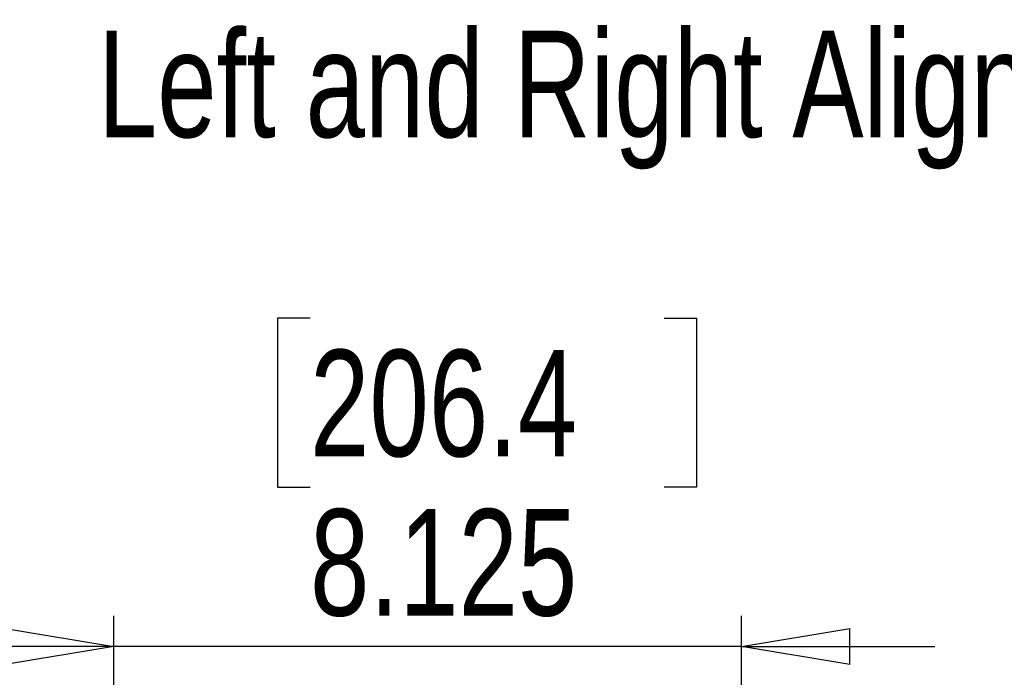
# Model space of a CAD drawing. Header units: inches. Extents: x 0.3 to 33.8, y 0.2 to 21.7.
# Tile 79 of 90: x 29 to 30.2, y 10.5 to 11.4. Entities that reach past the tile are written whole.
import ezdxf

# ---------------------------------------------------------------- set-up
doc = ezdxf.new("R2010")
doc.units = ezdxf.units.IN
doc.header["$MEASUREMENT"] = 0
doc.layers.add('BORDERS', color=7, linetype='Continuous')
doc.styles.add('SLDTEXTSTYLE0', font='TXT', dxfattribs={"width": 0.75})
doc.dimstyles.new('SLDDIMSTYLE3', dxfattribs={"dimtxt": 0.137795, "dimasz": 0.14, "dimexe": 0, "dimexo": 0.0625, "dimgap": 0.034449, "dimtad": 1, "dimdec": 3, "dimlfac": 10, "dimrnd": 1e-09, "dimzin": 12, "dimdsep": 46, "dimtxsty": 'SLDTEXTSTYLE0', "dimblk1": 'CLOSED', "dimblk2": 'CLOSED', "dimsah": 1, "dimcen": 0.09, "dimadec": 0, "dimazin": 3, "dimtfac": 1, "dimtdec": 3, "dimtmove": 0, "dimatfit": 0, "dimldrblk": 'CLOSED', "dimfxl": 0, "dimfrac": 2, "dimtolj": 1, "dimtzin": 12, "dimarcsym": 0})

# ---------------------------------------------------------------- blocks, each defined once
blk = doc.blocks.new('_Closed')
at = {"color": 0, "linetype": 'ByBlock', "lineweight": -2}
for p, q in [((-1, 0.166667), (0, 0)), ((-1, 0.166667), (-1, -0.166667)), ((0, 0), (-1, -0.166667)), ((0, 0), (-1, 0))]:
    blk.add_line(p, q, dxfattribs=at)
blk = doc.blocks.new('_D_7')
at = {"layer": 'BORDERS'}
for p, q in [((29.3267, 11.0001), (29.2847, 11.0001)), ((29.2847, 11.0001), (29.2847, 10.7814)), ((29.7848, 11.0001), (29.8268, 11.0001)), ((29.8268, 11.0001), (29.8268, 10.7814)), ((29.2847, 10.7814), (29.3267, 10.7814)), ((29.8268, 10.7814), (29.7848, 10.7814)), ((29.0726, 9.9361), (29.0726, 10.6146)), ((29.8851, 10.2392), (29.8851, 10.6146)), ((29.0726, 10.5752), (28.8226, 10.5752)), ((29.8851, 10.5752), (29.0726, 10.5752)), ((29.8851, 10.5752), (30.1351, 10.5752))]:
    blk.add_line(p, q, dxfattribs=at)
at = {"layer": 'BORDERS', "xscale": 0.14, "yscale": 0.14}
blk.add_blockref('_Closed', (29.0726, 10.5752, -0.194), dxfattribs=at)
at = {"layer": 'BORDERS', "xscale": 0.14, "yscale": 0.14, "rotation": 180.0000000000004}
blk.add_blockref('_Closed', (29.8851, 10.5752, -0.194), dxfattribs=at)
at = {"layer": 'BORDERS', "char_height": 0.1378, "attachment_point": 1, "style": 'SLDTEXTSTYLE0'}
for s, insert in [('206.4', (29.3267, 10.959)), ('8.125', (29.3267, 10.7529))]:
    blk.add_mtext(s, dxfattribs=dict(at, insert=insert))

msp = doc.modelspace()

# ---------------------------------------------------------------- texts
at = {"layer": 'BORDERS', "insert": (29.05204, 11.37195), "char_height": 0.1377953, "attachment_point": 1, "style": 'SLDTEXTSTYLE0'}
msp.add_mtext('Left and Right Aligned to outside edge', dxfattribs=at)

# ---------------------------------------------------------------- dimensions: what is measured, and where the dimension line sits
at = {"layer": 'BORDERS'}
dim = msp.add_linear_dim(base=(29.07257, 10.57523), p1=(29.88507, 10.19986), p2=(29.07257, 9.89673), dimstyle='SLDDIMSTYLE3', dxfattribs=at)
dim.commit()
dim.dimension.update_dxf_attribs({"geometry": '_D_7', "text_midpoint": (29.55575, 10.57523), "dimtype": 160})

doc.saveas('drawing.dxf')
